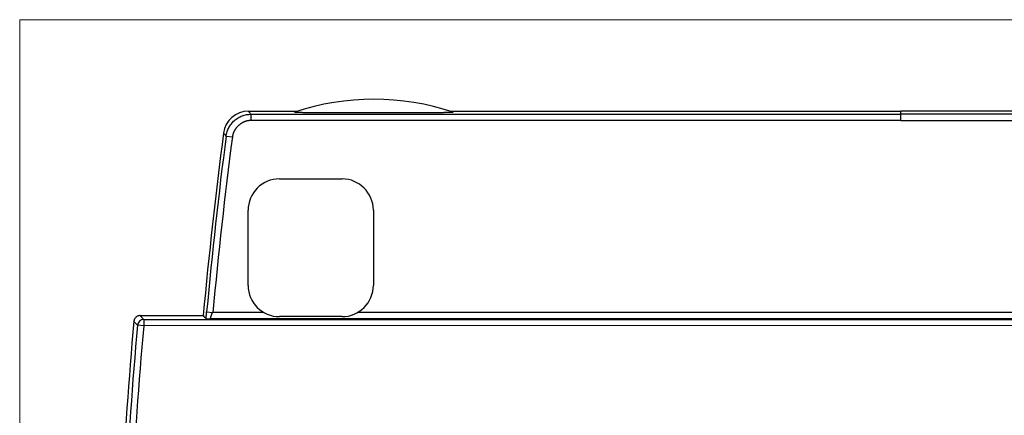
# Model space of a CAD drawing. Header units: millimetres. Extents: x 52 to 577, y 47 to 373.
# Tile 7 of 14: x 157 to 235, y 258 to 289. Entities that reach past the tile are written whole.
import ezdxf

# ---------------------------------------------------------------- set-up
doc = ezdxf.new("R2010")
doc.units = ezdxf.units.MM
doc.layers.add('1', color=7, linetype='Continuous', true_color=0xffffff)

msp = doc.modelspace()

# ---------------------------------------------------------------- linework, layer by layer
at = {"layer": '1', "color": 8, "linetype": 'Continuous', "lineweight": 18}
for p in [(156.761, 130.648), (297.489, 289.352)]:
    msp.add_line(p, (156.761, 289.352), dxfattribs=at)
at = {"layer": '1', "color": 18, "linetype": 'Continuous', "lineweight": 25}
for p, q in [((175.02, 282.043), (178.924, 282.043)), ((175.119, 281.929), (175.02, 282.043)), ((175.2, 281.838), (175.195, 281.843)), ((175.2, 281.838), (175.23, 281.803)), ((175.23, 281.803), (227.125, 281.812)), ((191.152, 282.045), (227.125, 282.052)), ((263.093, 282.045), (227.125, 282.052)), ((227.125, 281.812), (227.125, 282.052)), ((279.02, 281.803), (227.125, 281.812)), ((227.125, 281.312), (227.125, 281.812)), ((227.125, 281.312), (175.231, 281.303)), ((227.125, 281.312), (279.019, 281.303)), ((173.248, 280.061), (173.744, 279.996)), ((177.504, 276.639), (182.504, 276.64)), ((175.005, 268.138), (175.004, 274.138)), ((185.004, 274.14), (185.005, 268.14)), ((171.691, 266.029), (172.19, 265.983)), ((176.271, 265.965), (172.189, 265.964)), ((270.484, 265.981), (183.74, 265.966)), ((166.379, 265.722), (171.422, 265.723)), ((166.666, 265.408), (287.586, 265.429)), ((166.666, 265.408), (166.666, 264.908)), ((282.135, 265.486), (171.977, 265.467)), ((182.505, 265.64), (177.505, 265.639)), ((166.666, 264.908), (166.169, 264.952)), ((287.582, 264.929), (166.666, 264.908))]:
    msp.add_line(p, q, dxfattribs=at)
for centre, radius, start, end in [((185.042, 263.002), 20, 71.56655, 108.45355), ((545.702, 231.644), 375.828, 172.56118, 174.79749), ((545.702, 231.644), 375.588, 172.59349, 174.74729), ((545.702, 231.644), 375.088, 172.59349, 174.74876), ((177.504, 274.139), 2.5, 90.01005, 180.01005), ((182.504, 274.14), 2.5, 0.01005, 90.01005), ((177.505, 268.139), 2.5, 180.01005, 270.01005), ((182.505, 268.14), 2.5, 270.01005, 0.01005), ((540.202, 231.644), 375.828, 174.86731, 176.98691), ((540.202, 231.644), 375.514, 174.9112, 177.02428), ((540.202, 231.644), 375.014, 174.9112, 177.00659)]:
    msp.add_arc(centre, radius, start, end, dxfattribs=at)
for centre, major_axis, ratio, start_param, end_param in [((175.021, 280.042), (-1.32, 1.503), 0.99973, 5.562691, 7.003636), ((166.666, 264.908), (0.369, 0.338), 0.99972, 0.830033, 2.311559)]:
    msp.add_ellipse(centre, major_axis=major_axis, ratio=ratio, start_param=start_param, end_param=end_param, dxfattribs=at)
for points, degree, knots in [([(173.248, 280.061), (173.263, 280.18), (173.29, 280.298), (173.363, 280.526), (173.41, 280.637), (173.523, 280.849), (173.589, 280.95), (173.738, 281.138), (173.821, 281.226), (174.001, 281.384), (174.099, 281.455), (174.305, 281.579), (174.413, 281.632), (174.638, 281.716), (174.754, 281.749), (174.99, 281.792), (175.11, 281.803), (175.23, 281.803)], 3, [0, 0, 0, 0, 0.125, 0.125, 0.25, 0.25, 0.375, 0.375, 0.5, 0.5, 0.625, 0.625, 0.75, 0.75, 0.875, 0.875, 1, 1, 1, 1]), ([(175.23, 281.803), (175.23, 281.802), (175.23, 281.798), (175.23, 281.785), (175.23, 281.775), (175.23, 281.749), (175.23, 281.734), (175.23, 281.697), (175.23, 281.676), (175.23, 281.63), (175.23, 281.605), (175.23, 281.551), (175.23, 281.522), (175.23, 281.462), (175.23, 281.431), (175.231, 281.367), (175.231, 281.335), (175.231, 281.303)], 3, [0, 0, 0, 0, 0.125, 0.125, 0.25, 0.25, 0.375, 0.375, 0.5, 0.5, 0.625, 0.625, 0.75, 0.75, 0.875, 0.875, 1, 1, 1, 1]), ([(178.711, 281.973), (178.71, 281.973), (178.709, 281.973), (178.71, 281.972), (178.71, 281.972), (178.714, 281.971), (178.724, 281.969), (178.747, 281.968), (178.766, 281.967), (178.779, 281.966), (178.786, 281.966), (178.824, 281.964), (178.86, 281.963), (178.923, 281.962), (178.956, 281.961), (178.992, 281.96), (179.016, 281.96), (179.029, 281.959), (179.092, 281.958), (179.147, 281.957), (179.26, 281.955), (179.32, 281.955), (179.412, 281.953), (179.443, 281.953), (179.506, 281.952), (179.538, 281.952), (179.634, 281.951), (179.7, 281.95), (179.899, 281.948), (180.035, 281.947), (180.244, 281.946), (180.314, 281.945), (180.456, 281.945), (180.528, 281.944), (180.744, 281.943), (180.889, 281.942), (181.181, 281.941), (181.329, 281.94), (181.551, 281.939), (181.625, 281.939), (181.774, 281.939), (181.848, 281.938), (182.071, 281.938), (182.22, 281.937), (182.666, 281.936), (182.965, 281.936), (183.562, 281.935), (183.861, 281.935), (184.46, 281.935), (184.76, 281.934), (185.36, 281.935), (185.66, 281.935), (186.111, 281.935), (186.299, 281.935), (186.506, 281.936), (186.563, 281.936), (186.591, 281.936), (186.601, 281.936), (186.619, 281.936), (186.703, 281.936), (186.787, 281.936), (187.16, 281.937), (187.457, 281.937), (187.9, 281.939), (188.047, 281.939), (188.341, 281.94), (188.487, 281.941), (188.779, 281.942), (188.924, 281.942), (189.141, 281.943), (189.214, 281.944), (189.357, 281.945), (189.429, 281.945), (189.642, 281.946), (189.782, 281.947), (190.057, 281.949), (190.192, 281.95), (190.389, 281.952), (190.454, 281.953), (190.55, 281.954), (190.582, 281.954), (190.644, 281.955), (190.675, 281.956), (190.765, 281.957), (190.824, 281.958), (190.935, 281.959), (190.989, 281.96), (191.064, 281.962), (191.089, 281.962), (191.135, 281.963), (191.157, 281.964), (191.219, 281.966), (191.255, 281.967), (191.292, 281.968), (191.299, 281.969), (191.312, 281.969), (191.318, 281.969), (191.334, 281.97), (191.353, 281.972), (191.362, 281.973), (191.366, 281.974), (191.367, 281.974), (191.367, 281.975), (191.367, 281.975), (191.366, 281.976)], 3, [0, 0, 0, 0, 0.003906, 0.003906, 0.007813, 0.007813, 0.015625, 0.023438, 0.027344, 0.027344, 0.03125, 0.03125, 0.046875, 0.046875, 0.054688, 0.058594, 0.058594, 0.0625, 0.0625, 0.078125, 0.078125, 0.09375, 0.09375, 0.101563, 0.101563, 0.109375, 0.109375, 0.125, 0.125, 0.15625, 0.15625, 0.171875, 0.171875, 0.1875, 0.1875, 0.21875, 0.21875, 0.25, 0.25, 0.265625, 0.265625, 0.28125, 0.28125, 0.3125, 0.3125, 0.375, 0.375, 0.4375, 0.4375, 0.5, 0.5, 0.5625, 0.5625, 0.59375, 0.601563, 0.605469, 0.605469, 0.607422, 0.607422, 0.609375, 0.625, 0.625, 0.6875, 0.6875, 0.71875, 0.71875, 0.75, 0.75, 0.78125, 0.78125, 0.796875, 0.796875, 0.8125, 0.8125, 0.84375, 0.84375, 0.875, 0.875, 0.890625, 0.890625, 0.898438, 0.898438, 0.90625, 0.90625, 0.921875, 0.921875, 0.9375, 0.9375, 0.945313, 0.945313, 0.953125, 0.953125, 0.96875, 0.96875, 0.972656, 0.972656, 0.976563, 0.976563, 0.984375, 0.992188, 0.992188, 0.996094, 0.996094, 1, 1, 1, 1]), ([(175.231, 281.303), (174.966, 281.303), (174.708, 281.199), (174.46, 281.1), (174.046, 280.737), (173.914, 280.502), (173.778, 280.26), (173.744, 279.996)], 2, [0, 0, 0, 0.25, 0.25, 0.5, 0.75, 0.75, 1, 1, 1]), ([(171.644, 265.48), (171.645, 265.485), (171.645, 265.494), (171.646, 265.507), (171.647, 265.521), (171.649, 265.535), (171.65, 265.549), (171.651, 265.563), (171.652, 265.578), (171.653, 265.592), (171.654, 265.607), (171.656, 265.621), (171.657, 265.636), (171.658, 265.651), (171.659, 265.666), (171.661, 265.681), (171.662, 265.696), (171.663, 265.712), (171.665, 265.727), (171.666, 265.747), (171.668, 265.771), (171.671, 265.799), (171.673, 265.828), (171.676, 265.856), (171.678, 265.885), (171.681, 265.914), (171.683, 265.942), (171.686, 265.971), (171.689, 266), (171.69, 266.019), (171.691, 266.029)], 3, [0, 0, 0, 0, 0.027813, 0.055585, 0.083326, 0.111041, 0.138739, 0.166426, 0.19411, 0.221798, 0.249498, 0.277216, 0.304961, 0.332738, 0.360557, 0.388423, 0.416344, 0.444327, 0.47238, 0.500508, 0.551147, 0.601517, 0.651662, 0.701624, 0.751447, 0.801173, 0.850848, 0.900515, 0.950217, 1, 1, 1, 1]), ([(172.189, 265.974), (172.188, 265.974), (172.187, 265.974), (172.185, 265.974), (172.182, 265.974), (172.176, 265.973), (172.167, 265.971), (172.157, 265.967), (172.145, 265.958), (172.13, 265.943), (172.117, 265.922), (172.106, 265.899), (172.096, 265.876), (172.086, 265.848), (172.078, 265.823), (172.071, 265.801), (172.066, 265.785), (172.061, 265.769), (172.055, 265.754), (172.05, 265.738), (172.044, 265.723), (172.038, 265.708), (172.032, 265.694), (172.026, 265.679), (172.02, 265.665), (172.015, 265.654), (172.011, 265.645), (172.008, 265.638), (172.005, 265.631), (172.003, 265.624), (172, 265.616), (171.998, 265.608), (171.996, 265.6), (171.994, 265.591), (171.992, 265.583), (171.99, 265.575), (171.988, 265.566), (171.987, 265.557), (171.985, 265.549), (171.984, 265.54), (171.983, 265.532), (171.982, 265.524), (171.981, 265.516), (171.98, 265.509), (171.979, 265.501), (171.978, 265.495), (171.978, 265.488), (171.977, 265.483), (171.977, 265.477), (171.977, 265.473), (171.977, 265.469), (171.977, 265.468), (171.977, 265.467)], 3, [0, 0, 0, 0, 0.003567, 0.005328, 0.007075, 0.013951, 0.027411, 0.040703, 0.054978, 0.083839, 0.118494, 0.14595, 0.178262, 0.215545, 0.257875, 0.280134, 0.302433, 0.32477, 0.347148, 0.369567, 0.392027, 0.414529, 0.437075, 0.459664, 0.482297, 0.504976, 0.516168, 0.527943, 0.540312, 0.553283, 0.566864, 0.581061, 0.595881, 0.611327, 0.627405, 0.644119, 0.661471, 0.679466, 0.698106, 0.717393, 0.73733, 0.757919, 0.779161, 0.801059, 0.823614, 0.846827, 0.8707, 0.895234, 0.92043, 0.946289, 0.972812, 1, 1, 1, 1]), ([(166.379, 265.722), (166.348, 265.722), (166.317, 265.719), (166.272, 265.711), (166.257, 265.707), (166.227, 265.699), (166.212, 265.694), (166.169, 265.677), (166.142, 265.663), (166.103, 265.639), (166.09, 265.63), (166.065, 265.612), (166.053, 265.602), (166.019, 265.57), (165.998, 265.548), (165.971, 265.511), (165.962, 265.498), (165.945, 265.472), (165.938, 265.458), (165.917, 265.417), (165.906, 265.388), (165.894, 265.344), (165.89, 265.328), (165.885, 265.298), (165.882, 265.282), (165.881, 265.267)], 3, [0, 0, 0, 0, 0.125, 0.125, 0.1875, 0.1875, 0.25, 0.25, 0.375, 0.375, 0.4375, 0.4375, 0.5, 0.5, 0.625, 0.625, 0.6875, 0.6875, 0.75, 0.75, 0.875, 0.875, 0.9375, 0.9375, 1, 1, 1, 1]), ([(166.169, 264.952), (166.163, 264.958), (166.158, 264.964), (166.131, 264.993), (166.11, 265.016), (166.019, 265.115), (165.95, 265.191), (165.881, 265.267)], 3, [0, 0, 0, 0, 0.055513, 0.055513, 0.277565, 0.277565, 1, 1, 1, 1]), ([(166.379, 265.722), (166.427, 265.67), (166.475, 265.617), (166.57, 265.513), (166.618, 265.46), (166.666, 265.408)], 3, [0, 0, 0, 0, 0.499596, 0.499596, 1, 1, 1, 1]), ([(171.644, 265.48), (171.645, 265.479), (171.648, 265.479), (171.659, 265.478), (171.666, 265.477), (171.681, 265.476), (171.687, 265.476), (171.698, 265.475), (171.717, 265.474), (171.74, 265.474), (171.773, 265.472), (171.791, 265.472), (171.828, 265.471), (171.848, 265.47), (171.878, 265.47), (171.888, 265.469), (171.908, 265.469), (171.918, 265.469), (171.938, 265.468), (171.947, 265.468), (171.964, 265.467), (171.972, 265.467), (171.977, 265.467)], 3, [0, 0, 0, 0, 0.125, 0.125, 0.25, 0.25, 0.3125, 0.3125, 0.375, 0.5, 0.5, 0.625, 0.625, 0.75, 0.75, 0.8125, 0.8125, 0.875, 0.875, 0.9375, 0.9375, 1, 1, 1, 1])]:
    msp.add_open_spline(points, degree=degree, knots=knots, dxfattribs=at)
for points in [[(175.195, 281.843), (175.17, 281.871), (175.145, 281.9), (175.119, 281.929)], [(173.248, 280.061), (173.178, 280.141), (173.107, 280.221), (173.037, 280.302)], [(171.422, 265.723), (171.496, 265.642), (171.57, 265.561), (171.644, 265.48)]]:
    msp.add_open_spline(points, degree=3, dxfattribs=at)

doc.saveas('drawing.dxf')
